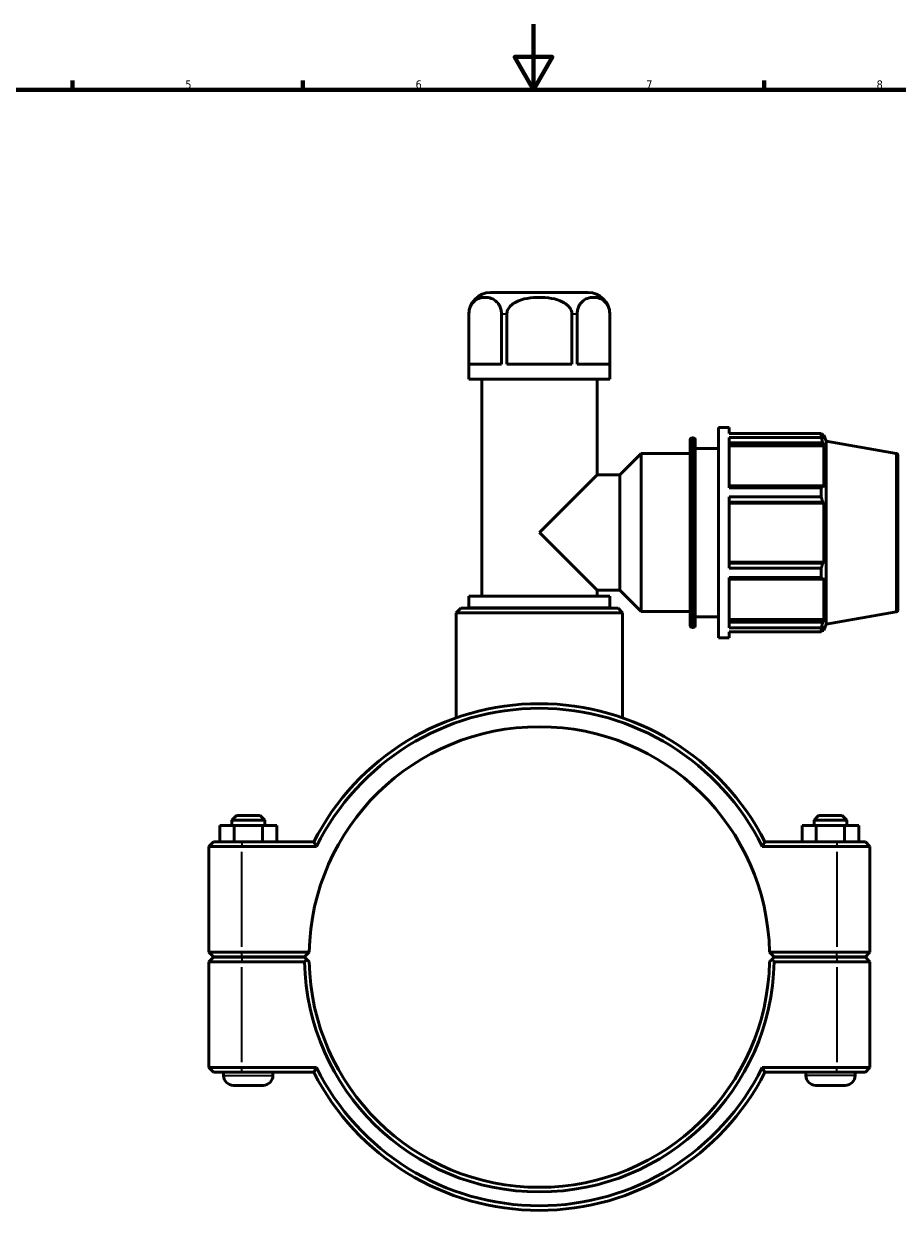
# Model space of a CAD drawing. Header units: millimetres. Extents: x 0 to 904, y -35 to 1297.
# Tile 3 of 6: x 266 to 531, y 228 to 594. Entities that reach past the tile are written whole.
import ezdxf

# ---------------------------------------------------------------- set-up
doc = ezdxf.new("R2010")
doc.units = ezdxf.units.MM
for name, color, linetype, lineweight in [('Border (ISO)', 7, 'Continuous', 70), ('Visible (ISO)', 7, 'Continuous', 50), ('Visible Narrow (ISO)', 7, 'Continuous', 35)]:
    doc.layers.add(name, color=color, linetype=linetype, lineweight=lineweight)
doc.styles.add('Note Text (ISO)', font='tahoma.ttf')

# ---------------------------------------------------------------- blocks, each defined once
blk = doc.blocks.new('Borders Default Border')
at = {"layer": 'Border (ISO)'}
for p, q in [((280.33, 574), (280.33, 576.9)), ((350.42, 574), (350.42, 576.9)), ((490.58, 574), (490.58, 576.9))]:
    blk.add_line(p, q, dxfattribs=at)
at = {"layer": 'Border (ISO)', "flags": 128}
for points in [[(420.5, 594), (420.5, 574), (414.73, 584), (426.27, 584), (420.5, 574)], [(20, 20), (20, 574), (821, 574), (821, 20), (20, 20)]]:
    blk.add_lwpolyline(points, dxfattribs=at)
at = {"layer": 'Border (ISO)', "color": 232, "true_color": 0xca0064, "char_height": 2.5, "attachment_point": 7, "style": 'Note Text (ISO)'}
for s, insert in [('5', (314.64, 574.35)), ('6', (384.66, 574.35)), ('7', (454.77, 574.4)), ('8', (524.81, 574.34))]:
    blk.add_mtext(s, dxfattribs=dict(at, insert=insert))

msp = doc.modelspace()

# ---------------------------------------------------------------- linework, layer by layer
at = {"layer": 'Visible (ISO)'}
for p, q in [((437.105, 512.427), (407.458, 512.427)), ((400.858, 486.027), (400.858, 505.827)), ((400.878, 490.627), (400.878, 505.827)), ((410.776, 505.827), (410.776, 490.627)), ((412.383, 490.627), (412.383, 505.827)), ((432.179, 505.827), (432.179, 490.627)), ((433.787, 490.627), (433.787, 505.827)), ((443.685, 505.827), (443.685, 490.627)), ((443.705, 486.027), (443.705, 505.827)), ((400.878, 490.627), (410.776, 490.627)), ((412.383, 490.627), (432.179, 490.627)), ((433.787, 490.627), (443.685, 490.627)), ((443.705, 486.027), (400.858, 486.027)), ((404.753, 420.161), (404.753, 486.027)), ((439.81, 456.956), (439.81, 486.027)), ((476.781, 407.427), (476.781, 471.427)), ((476.781, 471.427), (479.981, 471.427)), ((479.981, 469.537), (479.981, 471.427)), ((479.981, 469.537), (507.969, 469.537)), ((479.981, 453.056), (479.981, 468.38)), ((507.969, 468.38), (479.981, 468.38)), ((507.969, 468.38), (507.969, 469.537)), ((508.172, 469.187), (508.784, 469.187)), ((508.784, 467.81), (508.434, 468.726)), ((508.784, 467.81), (508.784, 469.187)), ((509.481, 467.271), (508.784, 469.187)), ((468.124, 411.267), (468.124, 467.587)), ((468.764, 468.227), (469.041, 468.227)), ((469.681, 467.587), (469.681, 411.267)), ((469.681, 465.027), (476.781, 465.027)), ((479.981, 466.676), (508.434, 466.676)), ((479.981, 465.825), (508.784, 465.825)), ((508.434, 466.676), (508.784, 465.825)), ((508.784, 453.169), (508.784, 465.825)), ((509.481, 411.583), (509.481, 467.271)), ((530.752, 463.521), (509.481, 467.271)), ((446.71, 456.956), (453.181, 463.427)), ((453.181, 415.427), (453.181, 463.427)), ((453.181, 463.427), (468.124, 463.427)), ((531.281, 462.89), (531.281, 415.964)), ((422.281, 439.427), (439.81, 456.956)), ((439.81, 456.956), (446.71, 456.956)), ((446.71, 421.899), (446.71, 456.956)), ((508.434, 453.612), (479.981, 453.612)), ((479.981, 453.056), (507.969, 453.056)), ((479.981, 428.592), (479.981, 450.263)), ((507.969, 450.263), (479.981, 450.263)), ((507.969, 450.263), (507.969, 453.056)), ((508.784, 453.169), (508.434, 453.612)), ((479.981, 448.665), (508.434, 448.665)), ((479.981, 448.376), (508.784, 448.376)), ((508.434, 448.665), (508.784, 448.376)), ((508.784, 430.478), (508.784, 448.376)), ((439.81, 421.899), (422.281, 439.427)), ((479.981, 430.478), (508.784, 430.478)), ((508.434, 430.19), (479.981, 430.19)), ((479.981, 428.592), (507.969, 428.592)), ((507.969, 425.798), (507.969, 428.592)), ((508.784, 430.478), (508.434, 430.19)), ((479.981, 410.475), (479.981, 425.798)), ((507.969, 425.798), (479.981, 425.798)), ((479.981, 425.242), (508.434, 425.242)), ((508.434, 425.242), (508.784, 425.686)), ((508.784, 413.03), (508.784, 425.686)), ((439.81, 420.161), (439.81, 421.899)), ((439.81, 421.899), (446.71, 421.899)), ((446.71, 421.899), (453.181, 415.427)), ((443.705, 420.161), (400.858, 420.161)), ((400.858, 416.527), (400.858, 420.161)), ((443.705, 416.527), (443.705, 420.161)), ((398.362, 416.427), (396.962, 415.027)), ((447.6, 415.027), (396.962, 415.027)), ((396.962, 383.146), (396.962, 415.027)), ((398.362, 416.427), (446.2, 416.427)), ((443.705, 416.527), (400.858, 416.527)), ((402.805, 416.427), (402.805, 416.527)), ((441.757, 416.427), (441.757, 416.527)), ((446.2, 416.427), (447.6, 415.027)), ((447.6, 383.146), (447.6, 415.027)), ((453.181, 415.427), (468.124, 415.427)), ((469.681, 413.827), (476.781, 413.827)), ((530.752, 415.334), (509.481, 411.583)), ((468.764, 410.627), (469.041, 410.627)), ((479.981, 413.03), (508.784, 413.03)), ((508.434, 412.178), (479.981, 412.178)), ((479.981, 410.475), (507.969, 410.475)), ((507.969, 409.318), (507.969, 410.475)), ((508.784, 413.03), (508.434, 412.178)), ((508.434, 410.129), (508.784, 411.045)), ((509.481, 411.583), (508.784, 409.667)), ((508.784, 409.667), (508.784, 411.045)), ((476.781, 407.427), (479.981, 407.427)), ((479.981, 407.427), (479.981, 409.318)), ((507.969, 409.318), (479.981, 409.318)), ((508.172, 409.667), (508.784, 409.667)), ((330.181, 353.427), (328.781, 352.027)), ((338.781, 352.027), (328.781, 352.027)), ((328.781, 350.427), (328.781, 352.027)), ((330.181, 353.427), (337.381, 353.427)), ((337.381, 353.427), (338.781, 352.027)), ((338.781, 350.427), (338.781, 352.027)), ((507.181, 353.427), (505.781, 352.027)), ((505.781, 352.027), (515.781, 352.027)), ((505.781, 352.027), (505.781, 350.427)), ((514.381, 353.427), (507.181, 353.427)), ((514.381, 353.427), (515.781, 352.027)), ((515.781, 352.027), (515.781, 350.427)), ((325.121, 350.427), (329.491, 350.427)), ((325.121, 345.427), (325.121, 350.427)), ((329.491, 350.427), (338.151, 350.427)), ((329.491, 345.427), (329.491, 350.427)), ((338.151, 350.427), (342.441, 350.427)), ((338.151, 345.427), (338.151, 350.427)), ((342.441, 345.427), (342.441, 350.427)), ((506.411, 350.427), (502.121, 350.427)), ((502.121, 345.427), (502.121, 350.427)), ((506.411, 345.427), (506.411, 350.427)), ((515.071, 350.427), (506.411, 350.427)), ((515.071, 345.427), (515.071, 350.427)), ((519.441, 350.427), (515.071, 350.427)), ((519.441, 345.427), (519.441, 350.427)), ((323.181, 345.427), (321.781, 344.027)), ((331.831, 344.027), (321.781, 344.027)), ((321.781, 344.027), (321.781, 311.877)), ((323.181, 345.427), (331.831, 345.427)), ((353.696, 345.427), (331.831, 345.427)), ((331.831, 344.027), (354.558, 344.027)), ((490.004, 344.027), (512.731, 344.027)), ((512.731, 345.427), (490.867, 345.427)), ((512.731, 345.427), (521.381, 345.427)), ((522.781, 344.027), (512.731, 344.027)), ((521.381, 345.427), (522.781, 344.027)), ((522.781, 311.877), (522.781, 344.027)), ((323.181, 310.477), (321.781, 311.877)), ((321.781, 311.877), (331.831, 311.877)), ((352.296, 311.877), (331.831, 311.877)), ((350.881, 310.477), (352.296, 311.877)), ((492.266, 311.877), (493.681, 310.477)), ((512.731, 311.877), (492.266, 311.877)), ((512.731, 311.877), (522.781, 311.877)), ((521.381, 310.477), (522.781, 311.877)), ((323.181, 310.377), (321.781, 308.977)), ((331.831, 308.977), (321.781, 308.977)), ((321.781, 308.977), (321.781, 276.827)), ((331.831, 310.477), (323.181, 310.477)), ((323.181, 310.377), (331.831, 310.377)), ((326.281, 310.377), (326.281, 310.477)), ((331.831, 310.477), (350.881, 310.477)), ((350.881, 310.377), (331.831, 310.377)), ((331.831, 308.977), (350.896, 308.977)), ((341.281, 310.377), (341.281, 310.477)), ((351.587, 309.679), (350.881, 310.377)), ((493.681, 310.377), (492.975, 309.679)), ((493.666, 308.977), (512.731, 308.977)), ((493.681, 310.477), (512.731, 310.477)), ((512.731, 310.377), (493.681, 310.377)), ((503.281, 310.477), (503.281, 310.377)), ((521.381, 310.477), (512.731, 310.477)), ((512.731, 310.377), (521.381, 310.377)), ((522.781, 308.977), (512.731, 308.977)), ((518.281, 310.477), (518.281, 310.377)), ((521.381, 310.377), (522.781, 308.977)), ((522.781, 276.827), (522.781, 308.977)), ((321.781, 276.827), (331.831, 276.827)), ((323.181, 275.427), (321.781, 276.827)), ((331.831, 275.427), (323.181, 275.427)), ((326.281, 274.427), (326.281, 275.427)), ((354.558, 276.827), (331.831, 276.827)), ((331.831, 275.427), (353.696, 275.427)), ((341.281, 274.427), (341.281, 275.427)), ((512.731, 276.827), (490.004, 276.827)), ((490.867, 275.427), (512.731, 275.427)), ((503.281, 275.427), (503.281, 274.427)), ((512.731, 276.827), (522.781, 276.827)), ((521.381, 275.427), (512.731, 275.427)), ((518.281, 275.427), (518.281, 274.427)), ((521.381, 275.427), (522.781, 276.827)), ((338.281, 271.427), (329.281, 271.427)), ((506.281, 271.427), (515.281, 271.427))]:
    msp.add_line(p, q, dxfattribs=at)
for centre, radius, start, end in [((407.458, 505.827), 6.6, 90, 180), ((437.105, 505.827), 6.6, 0, 90), ((468.764, 467.587), 0.64, 90, 180), ((469.041, 467.587), 0.64, 0, 90), ((530.641, 462.89), 0.64, 0, 80), ((530.641, 415.964), 0.64, 280, 0), ((468.764, 411.267), 0.64, 180, 270), ((469.041, 411.267), 0.64, 270, 0), ((422.281, 310.427), 77, 27.03569, 152.96431), ((422.281, 310.427), 75.6, 26.3878, 153.6122), ((422.281, 310.427), 70, 1.18693, 178.81307), ((422.281, 310.427), 70, 178.81307, 178.81314), ((422.281, 310.427), 70, 1.18686, 1.18693), ((422.281, 310.427), 71.4, 181.16365, 358.83635), ((422.281, 310.427), 70, 181.18686, 358.81314), ((422.281, 310.427), 77, 207.03569, 332.96431), ((422.281, 310.427), 75.6, 206.3878, 333.6122), ((329.281, 274.427), 3, 180, 270), ((338.281, 274.427), 3, 270, 0), ((506.281, 274.427), 3, 180, 270), ((515.281, 274.427), 3, 270, 0)]:
    msp.add_arc(centre, radius, start, end, dxfattribs=at)
for points in [[(400.878, 505.827), (400.878, 506.206), (400.923, 506.651), (401.078, 507.43), (401.232, 507.889), (401.505, 508.481), (401.646, 508.73), (401.951, 509.172), (402.113, 509.366), (403.293, 510.59), (404.67, 510.938), (406.984, 510.938), (408.361, 510.59), (409.54, 509.366), (409.703, 509.172), (410.007, 508.73), (410.149, 508.481), (410.422, 507.889), (410.575, 507.43), (410.731, 506.651), (410.776, 506.206), (410.776, 505.827)], [(412.383, 505.827), (412.383, 506.206), (412.473, 506.651), (412.784, 507.43), (413.092, 507.889), (413.637, 508.481), (413.92, 508.73), (414.529, 509.172), (414.854, 509.366), (417.213, 510.59), (419.968, 510.938), (424.595, 510.938), (427.349, 510.59), (429.709, 509.366), (430.034, 509.172), (430.642, 508.73), (430.925, 508.481), (431.471, 507.889), (431.778, 507.43), (432.089, 506.651), (432.179, 506.206), (432.179, 505.827)], [(433.787, 505.827), (433.787, 506.206), (433.832, 506.651), (433.987, 507.43), (434.141, 507.889), (434.414, 508.481), (434.555, 508.73), (434.859, 509.172), (435.022, 509.366), (436.202, 510.59), (437.579, 510.938), (439.893, 510.938), (441.27, 510.59), (442.449, 509.366), (442.612, 509.172), (442.916, 508.73), (443.058, 508.481), (443.331, 507.889), (443.484, 507.43), (443.64, 506.651), (443.685, 506.206), (443.685, 505.827)]]:
    msp.add_open_spline(points, degree=3, knots=[1.1523804, 1.1523804, 1.1523804, 1.1523804, 1.2659665, 1.2659665, 1.4040284, 1.4040284, 1.5073488, 1.5073488, 1.6106692, 1.6106692, 2.3047608, 2.3047608, 2.9988525, 2.9988525, 3.1021729, 3.1021729, 3.2054933, 3.2054933, 3.3435551, 3.3435551, 3.4571412, 3.4571412, 3.4571412, 3.4571412], dxfattribs=at)
for points, weights in [([(507.969, 469.537), (508.211, 469.123), (508.434, 468.726)], [1, 1.00147415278, 1.00213174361]), ([(508.434, 466.676), (508.211, 467.511), (507.969, 468.38)], [1.00213174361, 1.00147415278, 1]), ([(507.969, 453.056), (508.211, 453.34), (508.434, 453.612)], [1, 1.00147415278, 1.00213174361]), ([(508.434, 448.665), (508.211, 449.448), (507.969, 450.263)], [1.00213174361, 1.00147415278, 1]), ([(507.969, 428.592), (508.211, 429.407), (508.434, 430.19)], [1, 1.00147415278, 1.00213174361]), ([(508.434, 425.242), (508.211, 425.515), (507.969, 425.798)], [1.00213174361, 1.00147415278, 1]), ([(507.969, 410.475), (508.211, 411.344), (508.434, 412.178)], [1, 1.00147415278, 1.00213174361]), ([(508.434, 410.129), (508.211, 409.732), (507.969, 409.318)], [1.00213174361, 1.00147415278, 1]), ([(352.296, 308.977), (351.943, 309.327), (351.587, 309.679)], [1.01164224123, 1.00874341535, 1.00580231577]), ([(492.975, 309.679), (492.619, 309.327), (492.266, 308.977)], [1.00580231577, 1.00874341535, 1.01164224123])]:
    msp.add_rational_spline(points, weights, degree=2, dxfattribs=at)
for points, degree in [([(354.558, 344.027), (354.269, 344.494), (353.982, 344.96), (353.696, 345.427)], 3), ([(490.004, 344.027), (490.293, 344.494), (490.581, 344.96), (490.867, 345.427)], 3), ([(350.896, 308.977), (351.241, 309.33), (351.587, 309.679)], 2), ([(492.975, 309.679), (493.321, 309.33), (493.666, 308.977)], 2), ([(354.558, 276.827), (354.269, 276.361), (353.982, 275.894), (353.696, 275.427)], 3), ([(490.004, 276.827), (490.293, 276.361), (490.581, 275.894), (490.867, 275.427)], 3)]:
    msp.add_open_spline(points, degree=degree, dxfattribs=at)
at = {"layer": 'Visible Narrow (ISO)'}
for p, q in [((400.876, 505.827), (400.858, 505.827)), ((412.301, 505.827), (410.854, 505.827)), ((433.708, 505.827), (432.261, 505.827)), ((443.705, 505.827), (443.687, 505.827)), ((468.764, 467.873), (468.764, 410.982)), ((469.041, 410.982), (469.041, 467.873)), ((530.752, 415.631), (530.752, 463.224)), ((331.831, 345.357), (331.831, 344.097)), ((512.731, 345.357), (512.731, 344.097)), ((331.831, 313.485), (331.831, 342.42)), ((512.731, 342.42), (512.731, 313.485)), ((331.831, 310.547), (331.831, 311.807)), ((512.731, 310.547), (512.731, 311.807)), ((331.831, 310.307), (331.831, 309.047)), ((331.831, 278.435), (331.831, 307.37)), ((512.731, 310.307), (512.731, 309.047)), ((512.731, 307.37), (512.731, 278.435)), ((331.831, 275.497), (331.831, 276.757)), ((512.731, 275.497), (512.731, 276.757)), ((326.374, 274.427), (341.189, 274.427)), ((518.189, 274.427), (503.374, 274.427))]:
    msp.add_line(p, q, dxfattribs=at)

# ---------------------------------------------------------------- block references
msp.add_blockref('Borders Default Border', (0, 0))

doc.saveas('drawing.dxf')
